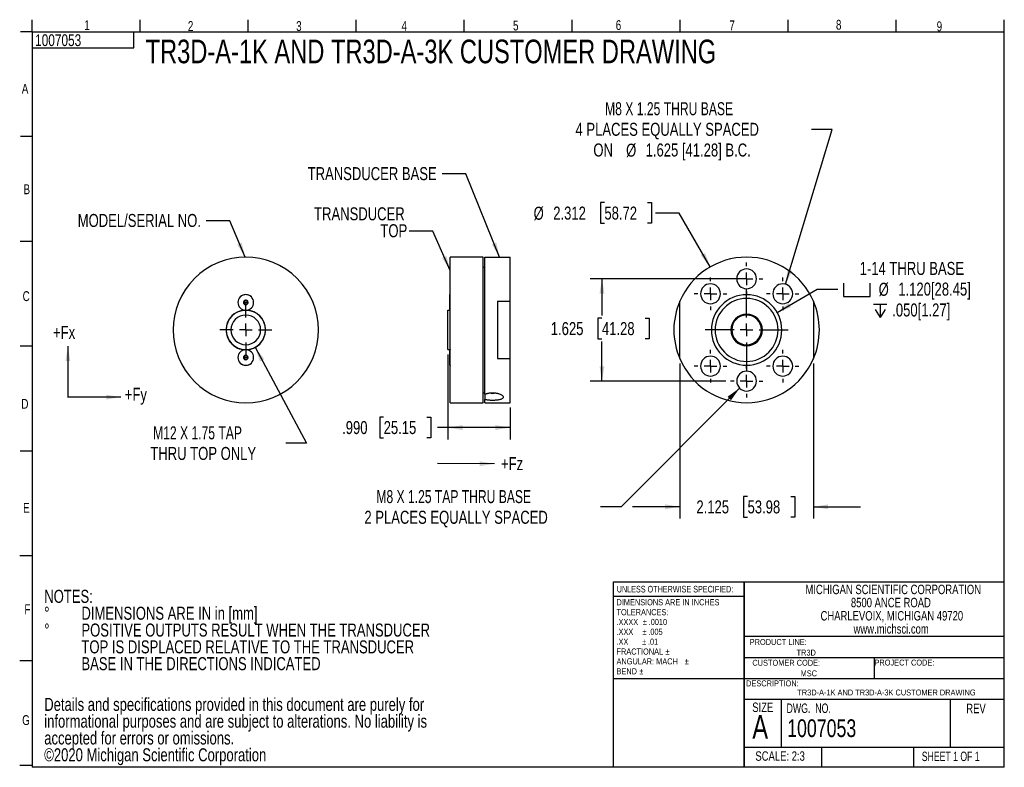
# Model space of a CAD drawing. Header units: inches. Extents: x 0.3 to 10.7, y 0.3 to 8.3.
import ezdxf

# ---------------------------------------------------------------- set-up
doc = ezdxf.new("R2010")
doc.units = ezdxf.units.IN
doc.header["$MEASUREMENT"] = 0
doc.linetypes.add('CENTERX2', pattern=[0.8, 0.5, -0.1, 0.1, -0.1])
doc.linetypes.add('PHANTOM', pattern=[0.5, 0.25, -0.05, 0.05, -0.05, 0.05, -0.05])
for name, color, linetype in [('BORDER', 1, 'Continuous'), ('CENTER', 151, 'CENTERX2'), ('DIMENSIONS', 150, 'Continuous'), ('TEXT', 7, 'Continuous')]:
    doc.layers.add(name, color=color, linetype=linetype)
doc.styles.add('SLDTEXTSTYLE0', font='TXT', dxfattribs={"width": 0.75})
doc.styles.add('SLDTEXTSTYLE1', font='TXT', dxfattribs={"width": 0.6875})
doc.styles.add('SLDTEXTSTYLE2', font='TXT', dxfattribs={"width": 0.694444})
doc.styles.add('SLDTEXTSTYLE3', font='TXT', dxfattribs={"width": 0.696429})
doc.styles.add('SLDTEXTSTYLE4', font='TXT', dxfattribs={"width": 0.697368})
doc.styles.add('SLDTEXTSTYLE5', font='TXT', dxfattribs={"width": 0.695652})
doc.dimstyles.new('SLDDIMSTYLE0', dxfattribs={"dimtxt": 0.18, "dimasz": 0.156, "dimexe": 0, "dimexo": 0.0625, "dimgap": 0, "dimtad": 0, "dimtih": 1, "dimtoh": 1, "dimdec": 0, "dimrnd": 1e-09, "dimzin": 0, "dimdsep": 46, "dimtxsty": 'Standard', "dimsah": 1, "dimcen": 0.09, "dimadec": 0, "dimazin": 0, "dimtfac": 0.156, "dimtdec": 0, "dimtofl": 0, "dimtmove": 0, "dimatfit": 3, "dimfxl": 0, "dimfrac": 2, "dimtolj": 1, "dimtzin": 0, "dimarcsym": 0})
doc.dimstyles.new('SLDDIMSTYLE1', dxfattribs={"dimtxt": 0.137795, "dimasz": 0.156, "dimexe": 0, "dimexo": 0.0625, "dimgap": 0.034449, "dimtad": 0, "dimtih": 1, "dimtoh": 1, "dimdec": 3, "dimlfac": 1.5, "dimrnd": 1e-09, "dimzin": 12, "dimdsep": 46, "dimtxsty": 'SLDTEXTSTYLE0', "dimsah": 1, "dimcen": 0, "dimadec": 0, "dimazin": 3, "dimtfac": 1, "dimtdec": 3, "dimtofl": 0, "dimtmove": 0, "dimatfit": 3, "dimfxl": 0, "dimfrac": 2, "dimtolj": 1, "dimtzin": 12, "dimarcsym": 0})
doc.dimstyles.new('SLDDIMSTYLE2', dxfattribs={"dimtxt": 0.137795, "dimasz": 0.156, "dimexe": 0, "dimexo": 0.0625, "dimgap": 0.034449, "dimtad": 0, "dimtih": 1, "dimtoh": 1, "dimdec": 3, "dimlfac": 1.5, "dimrnd": 1e-09, "dimzin": 4, "dimdsep": 46, "dimtxsty": 'SLDTEXTSTYLE0', "dimsah": 1, "dimcen": 0.09, "dimadec": 0, "dimazin": 1, "dimtfac": 1, "dimtdec": 3, "dimtofl": 0, "dimtmove": 0, "dimatfit": 3, "dimfxl": 0, "dimfrac": 2, "dimtolj": 1, "dimtzin": 12, "dimarcsym": 0})
doc.dimstyles.new('SLDDIMSTYLE3', dxfattribs={"dimtxt": 0.137795, "dimasz": 0.156, "dimexe": 0, "dimexo": 0.0625, "dimgap": 0.034449, "dimtad": 0, "dimtih": 1, "dimtoh": 1, "dimdec": 3, "dimlfac": 1.5, "dimrnd": 1e-09, "dimzin": 12, "dimdsep": 46, "dimtxsty": 'SLDTEXTSTYLE0', "dimsah": 1, "dimcen": 0.09, "dimadec": 0, "dimazin": 3, "dimtfac": 1, "dimtdec": 3, "dimtofl": 0, "dimtmove": 0, "dimatfit": 3, "dimfxl": 0, "dimfrac": 2, "dimtolj": 1, "dimtzin": 12, "dimarcsym": 0})
doc.dimstyles.new('SLDDIMSTYLE4', dxfattribs={"dimtxt": 0.137795, "dimasz": 0.156, "dimexe": 0, "dimexo": 0.0625, "dimgap": 0.034449, "dimtad": 0, "dimtih": 1, "dimtoh": 1, "dimdec": 3, "dimlfac": 1.5, "dimrnd": 1e-09, "dimzin": 12, "dimdsep": 46, "dimtxsty": 'SLDTEXTSTYLE0', "dimsah": 1, "dimcen": 0.09, "dimadec": 0, "dimazin": 3, "dimtfac": 1, "dimtdec": 3, "dimtmove": 0, "dimatfit": 0, "dimfxl": 0, "dimfrac": 2, "dimtolj": 1, "dimtzin": 12, "dimarcsym": 0})
doc.dimstyles.new('SLDDIMSTYLE5', dxfattribs={"dimtxt": 0.137795, "dimasz": 0.156, "dimexe": 0, "dimexo": 0.0625, "dimgap": 0.034449, "dimtad": 0, "dimtih": 1, "dimtoh": 1, "dimdec": 3, "dimlfac": 1.5, "dimrnd": 1e-09, "dimzin": 12, "dimdsep": 46, "dimtxsty": 'SLDTEXTSTYLE0', "dimsah": 1, "dimcen": 0, "dimadec": 0, "dimazin": 3, "dimtfac": 1, "dimtdec": 3, "dimtofl": 0, "dimtmove": 0, "dimatfit": 3, "dimfxl": 0, "dimfrac": 2, "dimtolj": 1, "dimtzin": 12, "dimarcsym": 0})
doc.dimstyles.new('SLDDIMSTYLE6', dxfattribs={"dimtxt": 0.137795, "dimasz": 0.156, "dimexe": 0, "dimexo": 0.0625, "dimgap": 0.034449, "dimtad": 0, "dimtih": 1, "dimtoh": 1, "dimdec": 3, "dimlfac": 1.5, "dimrnd": 1e-09, "dimzin": 12, "dimdsep": 46, "dimtxsty": 'SLDTEXTSTYLE0', "dimsah": 1, "dimcen": 0, "dimadec": 0, "dimazin": 3, "dimtfac": 1, "dimtdec": 3, "dimtofl": 0, "dimtmove": 0, "dimatfit": 3, "dimfxl": 0, "dimfrac": 2, "dimtolj": 1, "dimtzin": 12, "dimarcsym": 0})

# ---------------------------------------------------------------- blocks, each defined once
blk = doc.blocks.new('SW_NOTE_0_3')
at = {"layer": 'DIMENSIONS', "color": 0, "char_height": 0.1378, "attachment_point": 1, "style": 'SLDTEXTSTYLE0'}
for s, insert in [('Details and specifications provided in this document are purely for', (0, 0.177)), ('informational purposes and are subject to alterations. No liability is', (0, -0.001)), ('accepted for errors or omissions.', (0, -0.179)), ('©2020 Michigan Scientific Corporation', (0, -0.357))]:
    blk.add_mtext(s, dxfattribs=dict(at, insert=insert))
blk = doc.blocks.new('SW_NOTE_0_4')
at = {"layer": 'DIMENSIONS', "color": 0, "char_height": 0.1378, "attachment_point": 1, "style": 'SLDTEXTSTYLE0'}
for s, insert in [('NOTES:', (0, 0.178)), ('%%d', (0, -0.001)), ('DIMENSIONS ARE IN in [mm]', (0.394, -0.001)), ('%%d', (0, -0.179)), ('POSITIVE OUTPUTS RESULT WHEN THE TRANSDUCER', (0.394, -0.179)), ('TOP IS DISPLACED RELATIVE TO THE TRANSDUCER', (0.394, -0.357)), ('BASE IN THE DIRECTIONS INDICATED', (0.394, -0.535))]:
    blk.add_mtext(s, dxfattribs=dict(at, insert=insert))
blk = doc.blocks.new('SW_NOTE_0_5')
at = {"layer": 'TEXT', "color": 0, "char_height": 0.1, "attachment_point": 2, "style": 'SLDTEXTSTYLE0'}
for s, insert in [('MICHIGAN SCIENTIFIC CORPORATION', (1.197, 0.129)), ('8500 ANCE ROAD', (1.172, -0.01)), ('CHARLEVOIX, MICHIGAN 49720', (1.182, -0.15)), ('www.michsci.com', (1.175, -0.289))]:
    blk.add_mtext(s, dxfattribs=dict(at, insert=insert))
blk = doc.blocks.new('SW_NOTE_0_6')
at = {"layer": 'TEXT', "color": 0, "char_height": 0.065, "attachment_point": 1, "style": 'SLDTEXTSTYLE0'}
for s, insert in [('DIMENSIONS ARE IN INCHES', (0, 0.084)), ('TOLERANCES:', (0, -0.021)), ('.XXXX', (0, -0.125)), ('%%p', (0.279, -0.125)), ('.0010', (0.341, -0.125)), ('.XXX', (0, -0.229)), ('%%p', (0.275, -0.229)), ('.005', (0.337, -0.229)), ('.XX', (0, -0.334)), ('%%p', (0.271, -0.334)), ('.01', (0.333, -0.334)), ('FRACTIONAL', (0, -0.438)), ('%%p', (0.518, -0.438)), ('ANGULAR: MACH', (0, -0.542)), ('%%p', (0.723, -0.542)), ('BEND', (0, -0.647)), ('%%p', (0.242, -0.647))]:
    blk.add_mtext(s, dxfattribs=dict(at, insert=insert))
blk = doc.blocks.new('_D')
at = {"layer": 'DIMENSIONS'}
for p, q in [((2.753, 4.784), (3.298, 3.77)), ((3.298, 3.77), (3.079, 3.77))]:
    blk.add_line(p, q, dxfattribs=at)
blk.add_solid([(2.753, 4.784), (2.804, 4.634), (2.85, 4.659)], dxfattribs=at)
at = {"layer": 'DIMENSIONS', "char_height": 0.1378, "attachment_point": 1}
for s, insert, style in [('M12 X 1.75 TAP', (1.672, 3.947), 'SLDTEXTSTYLE3'), ('THRU TOP ONLY', (1.643, 3.729), 'SLDTEXTSTYLE0')]:
    blk.add_mtext(s, dxfattribs=dict(at, insert=insert, style=style))
blk = doc.blocks.new('SW_CENTERMARKSYMBOL_0')
at = {"layer": 'CENTER', "color": 0}
for p, q in [((0, 0.133), (0, 0.275)), ((-0.133, 0), (-0.275, 0)), ((0, 0), (-0.067, 0)), ((0, 0), (0, 0.067)), ((0, 0), (0, -0.067)), ((0, 0), (0.067, 0)), ((0.133, 0), (0.275, 0)), ((0, -0.133), (0, -0.275))]:
    blk.add_line(p, q, dxfattribs=at)
blk = doc.blocks.new('_D_1')
at = {"layer": 'DIMENSIONS'}
for p, q in [((4.796, 4.709), (4.796, 3.809)), ((5.456, 4.147), (5.456, 3.809)), ((4.115, 4.044), (4.073, 4.044)), ((4.073, 4.044), (4.073, 3.825)), ((4.573, 4.044), (4.615, 4.044)), ((4.615, 4.044), (4.615, 3.825)), ((4.796, 3.934), (4.685, 3.934)), ((5.456, 3.934), (4.796, 3.934)), ((4.073, 3.825), (4.115, 3.825)), ((4.615, 3.825), (4.573, 3.825))]:
    blk.add_line(p, q, dxfattribs=at)
for points in [[(4.796, 3.934), (4.952, 3.908), (4.952, 3.96)], [(5.456, 3.934), (5.3, 3.96), (5.3, 3.908)]]:
    blk.add_solid(points, dxfattribs=at)
at = {"layer": 'DIMENSIONS', "char_height": 0.1378, "attachment_point": 1, "style": 'SLDTEXTSTYLE0'}
for s, insert in [('.990', (3.675, 4.003)), ('25.15', (4.115, 4.003))]:
    blk.add_mtext(s, dxfattribs=dict(at, insert=insert))
blk = doc.blocks.new('SW_NOTE_0_7')
at = {"layer": 'DIMENSIONS', "color": 0, "char_height": 0.1378, "attachment_point": 3, "style": 'SLDTEXTSTYLE0'}
for s, insert in [('TRANSDUCER', (-0.047, 0.251)), ('TOP', (-0.02, 0.072))]:
    blk.add_mtext(s, dxfattribs=dict(at, insert=insert))
blk = doc.blocks.new('_D_2')
at = {"layer": 'DIMENSIONS'}
for p, q in [((7.911, 5.509), (6.303, 5.509)), ((6.428, 5.509), (6.428, 5.12)), ((6.428, 5.092), (6.386, 5.092)), ((6.386, 5.092), (6.386, 4.873)), ((6.886, 5.092), (6.928, 5.092)), ((6.928, 5.092), (6.928, 4.873)), ((6.386, 4.873), (6.428, 4.873)), ((6.428, 4.426), (6.428, 4.845)), ((6.928, 4.873), (6.886, 4.873)), ((7.739, 4.426), (6.303, 4.426))]:
    blk.add_line(p, q, dxfattribs=at)
for points in [[(6.428, 5.509), (6.402, 5.353), (6.454, 5.353)], [(6.428, 4.426), (6.454, 4.582), (6.402, 4.582)]]:
    blk.add_solid(points, dxfattribs=at)
at = {"layer": 'DIMENSIONS', "char_height": 0.1378, "attachment_point": 1, "style": 'SLDTEXTSTYLE0'}
for s, insert in [('1.625', (5.886, 5.051)), ('41.28', (6.428, 5.051))]:
    blk.add_mtext(s, dxfattribs=dict(at, insert=insert))
blk = doc.blocks.new('_D_3')
at = {"layer": 'DIMENSIONS'}
for p, q in [((7.253, 4.614), (7.253, 2.97)), ((8.669, 4.614), (8.669, 2.97)), ((7.971, 3.204), (7.929, 3.204)), ((7.929, 3.204), (7.929, 2.985)), ((8.429, 3.204), (8.471, 3.204)), ((8.471, 3.204), (8.471, 2.985)), ((7.253, 3.095), (6.753, 3.095)), ((8.669, 3.095), (9.169, 3.095)), ((7.929, 2.985), (7.971, 2.985)), ((8.471, 2.985), (8.429, 2.985))]:
    blk.add_line(p, q, dxfattribs=at)
for points in [[(7.253, 3.095), (7.097, 3.121), (7.097, 3.069)], [(8.669, 3.095), (8.825, 3.069), (8.825, 3.121)]]:
    blk.add_solid(points, dxfattribs=at)
at = {"layer": 'DIMENSIONS', "char_height": 0.1378, "attachment_point": 1, "style": 'SLDTEXTSTYLE0'}
for s, insert in [('2.125', (7.429, 3.163)), ('53.98', (7.971, 3.163))]:
    blk.add_mtext(s, dxfattribs=dict(at, insert=insert))
blk = doc.blocks.new('_D_4')
at = {"layer": 'DIMENSIONS'}
for p, q in [((6.454, 6.316), (6.412, 6.316)), ((6.412, 6.316), (6.412, 6.097)), ((6.912, 6.316), (6.954, 6.316)), ((6.954, 6.316), (6.954, 6.097)), ((7.246, 6.206), (6.996, 6.206)), ((7.576, 5.635), (7.246, 6.206)), ((6.412, 6.097), (6.454, 6.097)), ((6.954, 6.097), (6.912, 6.097))]:
    blk.add_line(p, q, dxfattribs=at)
blk.add_solid([(7.576, 5.635), (7.52, 5.783), (7.475, 5.757)], dxfattribs=at)
at = {"layer": 'DIMENSIONS', "char_height": 0.1378, "attachment_point": 1, "style": 'SLDTEXTSTYLE0'}
for s, insert in [('%%c', (5.704, 6.272)), ('2.312', (5.912, 6.274)), ('58.72', (6.454, 6.274))]:
    blk.add_mtext(s, dxfattribs=dict(at, insert=insert))
blk = doc.blocks.new('_D_5')
at = {"layer": 'DIMENSIONS'}
for p, q in [((8.374, 5.451), (8.866, 7.091)), ((8.866, 7.091), (8.647, 7.091))]:
    blk.add_line(p, q, dxfattribs=at)
blk.add_solid([(8.374, 5.451), (8.444, 5.593), (8.394, 5.608)], dxfattribs=at)
at = {"layer": 'DIMENSIONS', "char_height": 0.1378, "attachment_point": 1}
for s, insert, style in [('M8 X 1.25 THRU BASE', (6.461, 7.379), 'SLDTEXTSTYLE4'), ('4 PLACES EQUALLY SPACED', (6.148, 7.161), 'SLDTEXTSTYLE0'), ('ON', (6.337, 6.942), 'SLDTEXTSTYLE0'), ('%%c', (6.684, 6.94), 'SLDTEXTSTYLE0'), ('1.625 [41.28] B.C.', (6.891, 6.942), 'SLDTEXTSTYLE0')]:
    blk.add_mtext(s, dxfattribs=dict(at, insert=insert, style=style))
blk = doc.blocks.new('SW_SYMBOL_HOLE_SPOT')
at = {"layer": 'DIMENSIONS', "color": 0}
for p, q in [((0, 34.4), (0, 3)), ((63, 3), (63, 34.4)), ((0, 3), (63, 3))]:
    blk.add_line(p, q, dxfattribs=at)
blk = doc.blocks.new('SW_SYMBOL_HOLE_DEPTH')
at = {"layer": 'DIMENSIONS', "color": 0}
for p, q in [((0, 34.4), (31.5, 34.4)), ((15.7, 34.4), (15.7, 3)), ((3.9, 21.9), (15.7, 3)), ((27.6, 21.9), (15.7, 3))]:
    blk.add_line(p, q, dxfattribs=at)
blk = doc.blocks.new('_D_6')
at = {"layer": 'DIMENSIONS'}
for p, q in [((8.284, 5.154), (8.707, 5.398)), ((8.707, 5.398), (8.926, 5.398))]:
    blk.add_line(p, q, dxfattribs=at)
blk.add_solid([(8.284, 5.154), (8.432, 5.21), (8.406, 5.255)], dxfattribs=at)
at = {"layer": 'DIMENSIONS', "xscale": 0.004470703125, "yscale": 0.004470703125, "zscale": 0.004470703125}
for name, p in [('SW_SYMBOL_HOLE_SPOT', (8.988, 5.308)), ('SW_SYMBOL_HOLE_DEPTH', (9.307, 5.087))]:
    blk.add_blockref(name, p, dxfattribs=at)
at = {"layer": 'DIMENSIONS', "char_height": 0.1378, "attachment_point": 1, "style": 'SLDTEXTSTYLE0'}
for s, insert in [('1-14 THRU BASE', (9.159, 5.688)), ('%%c', (9.36, 5.467)), ('1.120[28.45]', (9.568, 5.469)), ('.050[1.27]', (9.504, 5.248))]:
    blk.add_mtext(s, dxfattribs=dict(at, insert=insert))
blk = doc.blocks.new('_D_7')
at = {"layer": 'DIMENSIONS'}
for p, q in [((7.887, 4.352), (6.63, 3.095)), ((6.63, 3.095), (6.411, 3.095))]:
    blk.add_line(p, q, dxfattribs=at)
blk.add_solid([(7.887, 4.352), (7.758, 4.26), (7.795, 4.223)], dxfattribs=at)
at = {"layer": 'DIMENSIONS', "char_height": 0.1378, "attachment_point": 1}
for s, insert, style in [('M8 X 1.25 TAP THRU BASE', (4.038, 3.272), 'SLDTEXTSTYLE5'), ('2 PLACES EQUALLY SPACED', (3.911, 3.053), 'SLDTEXTSTYLE0')]:
    blk.add_mtext(s, dxfattribs=dict(at, insert=insert, style=style))
blk = doc.blocks.new('SW_CENTERMARKSYMBOL_1')
at = {"layer": 'CENTER', "color": 0}
for p, q in [((0, 0.133), (0, 0.172)), ((-0.133, 0), (-0.172, 0)), ((0, 0), (-0.067, 0)), ((0, 0), (0, 0.067)), ((0, 0), (0, -0.067)), ((0, 0), (0.067, 0)), ((0.133, 0), (0.172, 0)), ((0, -0.133), (0, -0.172))]:
    blk.add_line(p, q, dxfattribs=at)
blk = doc.blocks.new('SW_CENTERMARKSYMBOL_2')
at = {"layer": 'CENTER', "color": 0}
for p, q in [((0, 0.133), (0, 0.172)), ((-0.133, 0), (-0.172, 0)), ((0, 0), (-0.067, 0)), ((0, 0), (0, 0.067)), ((0, 0), (0, -0.067)), ((0, 0), (0.067, 0)), ((0.133, 0), (0.172, 0)), ((0, -0.133), (0, -0.172))]:
    blk.add_line(p, q, dxfattribs=at)
blk = doc.blocks.new('SW_CENTERMARKSYMBOL_3')
at = {"layer": 'CENTER', "color": 0}
for p, q in [((0, 0.133), (0, 0.172)), ((-0.133, 0), (-0.172, 0)), ((0, 0), (-0.067, 0)), ((0, 0), (0, 0.067)), ((0, 0), (0, -0.067)), ((0, 0), (0.067, 0)), ((0.133, 0), (0.172, 0)), ((0, -0.133), (0, -0.172))]:
    blk.add_line(p, q, dxfattribs=at)
blk = doc.blocks.new('SW_CENTERMARKSYMBOL_4')
at = {"layer": 'CENTER', "color": 0}
for p, q in [((0, 0.133), (0, 0.172)), ((-0.133, 0), (-0.172, 0)), ((0, 0), (-0.067, 0)), ((0, 0), (0, 0.067)), ((0, 0), (0, -0.067)), ((0, 0), (0.067, 0)), ((0.133, 0), (0.172, 0)), ((0, -0.133), (0, -0.172))]:
    blk.add_line(p, q, dxfattribs=at)
blk = doc.blocks.new('SW_CENTERMARKSYMBOL_5')
at = {"layer": 'CENTER', "color": 0}
for p, q in [((0, 0.133), (0, 0.172)), ((-0.133, 0), (-0.172, 0)), ((0, 0), (-0.067, 0)), ((0, 0), (0, 0.067)), ((0, 0), (0, -0.067)), ((0, 0), (0.067, 0)), ((0.133, 0), (0.172, 0)), ((0, -0.133), (0, -0.172))]:
    blk.add_line(p, q, dxfattribs=at)
blk = doc.blocks.new('SW_CENTERMARKSYMBOL_6')
at = {"layer": 'CENTER', "color": 0}
for p, q in [((0, 0.133), (0, 0.172)), ((-0.133, 0), (-0.172, 0)), ((0, 0), (-0.067, 0)), ((0, 0), (0, 0.067)), ((0, 0), (0, -0.067)), ((0, 0), (0.067, 0)), ((0.133, 0), (0.172, 0)), ((0, -0.133), (0, -0.172))]:
    blk.add_line(p, q, dxfattribs=at)
blk = doc.blocks.new('SW_CENTERMARKSYMBOL_7')
at = {"layer": 'CENTER', "color": 0}
for p, q in [((0, 0.133), (0, 0.44)), ((-0.133, 0), (-0.44, 0)), ((0, 0), (-0.067, 0)), ((0, 0), (0, 0.067)), ((0, 0), (0, -0.067)), ((0, 0), (0.067, 0)), ((0.133, 0), (0.44, 0)), ((0, -0.133), (0, -0.44))]:
    blk.add_line(p, q, dxfattribs=at)

msp = doc.modelspace()

# ---------------------------------------------------------------- linework, layer by layer
at = {"color": 1, "linetype": 'Continuous', "lineweight": 25}
for p, q in [((5.17008, 5.73824), (4.82008, 5.73824)), ((4.82008, 5.51251), (4.82008, 5.73824)), ((5.17008, 5.51251), (5.17008, 5.73824)), ((5.18608, 4.28598), (5.18608, 5.73824)), ((5.18608, 5.73824), (5.45608, 5.73824)), ((5.45608, 5.2712), (5.45608, 5.73824)), ((5.17008, 5.63424), (5.18608, 5.63424)), ((4.82008, 4.1969), (4.82008, 5.51251)), ((5.17008, 4.1969), (5.17008, 5.51251)), ((4.81787, 5.25924), (4.81787, 5.34131)), ((4.81787, 5.17716), (4.81787, 5.25924)), ((5.32274, 5.2712), (5.45608, 5.2712)), ((5.32274, 5.2712), (5.32274, 4.66394)), ((5.45608, 4.66394), (5.45608, 5.2712)), ((7.25255, 4.66394), (7.25255, 5.2712)), ((8.66922, 5.2712), (8.66922, 4.66394)), ((4.79608, 5.1759), (4.81876, 5.1759)), ((4.79608, 4.75924), (4.79608, 5.1759)), ((4.81964, 5.1759), (4.82008, 5.1759)), ((4.79608, 4.75924), (4.81876, 4.75924)), ((4.81787, 4.6759), (4.81787, 4.75798)), ((4.81964, 4.75924), (4.82008, 4.75924)), ((4.81787, 4.59383), (4.81787, 4.6759)), ((5.32274, 4.66394), (5.45608, 4.66394)), ((5.45608, 4.1969), (5.45608, 4.66394)), ((5.17008, 4.3009), (5.18608, 4.3009)), ((4.82008, 4.1969), (5.17008, 4.1969)), ((5.18608, 4.1969), (5.18608, 4.23128)), ((5.18608, 4.1969), (5.45608, 4.1969))]:
    msp.add_line(p, q, dxfattribs=at)
at = {"color": 8, "linetype": 'PHANTOM', "lineweight": 18}
for p, q in [((2.5721, 5.25924), (2.57078, 5.25924)), ((2.63334, 5.25924), (2.63012, 5.25924)), ((2.64931, 5.25924), (2.63334, 5.25924)), ((2.65903, 5.25924), (2.67501, 5.25924)), ((2.73625, 5.25924), (2.73757, 5.25924)), ((2.5721, 4.6759), (2.57078, 4.6759)), ((2.63334, 4.6759), (2.63012, 4.6759)), ((2.64931, 4.6759), (2.63334, 4.6759)), ((2.65903, 4.6759), (2.67501, 4.6759)), ((2.73625, 4.6759), (2.73757, 4.6759))]:
    msp.add_line(p, q, dxfattribs=at)
at = {"color": 1, "linetype": 'Continuous', "lineweight": 25}
for centre, radius, start, end in [((2.65417, 4.96757), 0.77067, 45, 225), ((7.96089, 4.96757), 0.77067, 90, 156.797427), ((7.96089, 4.96757), 0.77067, 23.202573, 90), ((7.96089, 5.50924), 0.10499, 90, 270), ((7.96089, 5.50924), 0.10499, 270, 90), ((2.65417, 4.96757), 0.77067, 225, 45), ((7.57789, 5.35057), 0.10499, 90, 270), ((7.57789, 5.35057), 0.10499, 270, 90), ((8.34389, 5.35057), 0.10499, 90, 270), ((8.34389, 5.35057), 0.10499, 270, 90), ((2.65417, 5.25924), 0.08341, 0, 180), ((4.8192, 5.34131), 0.00133, 49, 180), ((7.96089, 4.96757), 0.37333, 90, 270), ((7.96089, 4.96757), 0.37333, 270, 90), ((2.65417, 5.25924), 0.08341, 180, 268.023648), ((2.65417, 5.25924), 0.02406, 150, 180), ((2.65417, 5.25924), 0.02406, 180, 210), ((2.65417, 5.25924), 0.02406, 90, 150), ((2.65417, 5.25924), 0.02083, 120, 180), ((2.65417, 5.25924), 0.02083, 180, 240), ((2.65417, 5.25924), 0.02406, 210, 270), ((2.65417, 5.25924), 0.02083, 60, 120), ((2.65417, 5.25924), 0.02083, 240, 300), ((2.65417, 5.25924), 0.00486, 0, 180), ((2.65417, 5.25924), 0.00486, 180, 0), ((2.65417, 5.25924), 0.02406, 30, 90), ((2.65417, 5.25924), 0.02406, 270, 330), ((2.65417, 5.25924), 0.08341, 272.02942, 0), ((2.65417, 5.25924), 0.02083, 0, 60), ((2.65417, 5.25924), 0.02083, 300, 0), ((2.65417, 5.25924), 0.02406, 330, 30), ((7.96089, 4.96757), 0.77067, 156.797427, 203.202573), ((7.96089, 4.96757), 0.33333, 90, 270), ((7.96089, 4.96757), 0.33333, 270, 90), ((7.96089, 4.96757), 0.77067, 336.797427, 23.202573), ((2.65417, 4.96757), 0.21, 93.533896, 225), ((2.65417, 4.96757), 0.20833, 90, 270), ((2.65417, 4.96757), 0.15748, 90, 270), ((2.65417, 4.96757), 0.20833, 270, 90), ((2.65417, 4.96757), 0.15748, 270, 90), ((2.65417, 4.96757), 0.21, 45, 86.466104), ((2.65417, 4.96757), 0.21, 273.533896, 45), ((4.8192, 5.17716), 0.00133, 180, 250.861906), ((4.8192, 5.17716), 0.00133, 306.26175, 311), ((7.96089, 4.96757), 0.16667, 90, 270), ((7.96089, 4.96757), 0.15748, 90, 270), ((7.96089, 4.96757), 0.16667, 270, 90), ((7.96089, 4.96757), 0.15748, 270, 90), ((2.65417, 4.96757), 0.21, 225, 266.466104), ((2.65417, 4.6759), 0.08341, 92.051122, 180), ((2.65417, 4.6759), 0.02406, 90, 150), ((2.65417, 4.6759), 0.02083, 60, 120), ((2.65417, 4.6759), 0.02406, 30, 90), ((2.65417, 4.6759), 0.08341, 0, 87.956601), ((4.8192, 4.75798), 0.00133, 149.218432, 180), ((4.8192, 4.75798), 0.00133, 109.213348, 149.218432), ((4.8192, 4.75798), 0.00133, 49, 70.861605), ((2.65417, 4.6759), 0.08341, 180, 270), ((2.65417, 4.6759), 0.02406, 150, 180), ((2.65417, 4.6759), 0.02406, 180, 210), ((2.65417, 4.6759), 0.02083, 120, 180), ((2.65417, 4.6759), 0.02083, 180, 240), ((2.65417, 4.6759), 0.02406, 210, 270), ((2.65417, 4.6759), 0.02083, 240, 300), ((2.65417, 4.6759), 0.00486, 0, 180), ((2.65417, 4.6759), 0.00486, 180, 0), ((2.65417, 4.6759), 0.08341, 270, 0), ((2.65417, 4.6759), 0.02406, 270, 330), ((2.65417, 4.6759), 0.02083, 0, 60), ((2.65417, 4.6759), 0.02083, 300, 0), ((2.65417, 4.6759), 0.02406, 330, 30), ((4.8192, 4.59383), 0.00133, 180, 311), ((7.96089, 4.96757), 0.77067, 203.202573, 270), ((7.57789, 4.58457), 0.10499, 90, 270), ((7.57789, 4.58457), 0.10499, 270, 90), ((7.96089, 4.96757), 0.77067, 270, 336.797427), ((8.34389, 4.58457), 0.10499, 90, 270), ((8.34389, 4.58457), 0.10499, 270, 90), ((7.96089, 4.4259), 0.10499, 90, 270), ((7.96089, 4.4259), 0.10499, 270, 90), ((5.26836, 4.41906), 0.12277, 255.364678, 270.491241), ((5.27099, 4.41474), 0.11846, 269.234316, 284.986812)]:
    msp.add_arc(centre, radius, start, end, dxfattribs=at)
at = {"color": 8, "linetype": 'PHANTOM', "lineweight": 18}
for centre, start, end in [((2.65417, 5.25924), 0, 180), ((2.65417, 5.25924), 180, 0), ((2.65417, 4.6759), 0, 180), ((2.65417, 4.6759), 180, 0)]:
    msp.add_arc(centre, 0.08207, start, end, dxfattribs=at)
at = {"color": 1, "linetype": 'Continuous', "lineweight": 25}
for points, knots in [([(2.65417, 5.28329), (2.65327, 5.28277), (2.65154, 5.28177), (2.64888, 5.28024), (2.64631, 5.27875), (2.64293, 5.2768), (2.63845, 5.27421), (2.63512, 5.27229), (2.63334, 5.27126)], [0, 0, 0, 0, 0.137048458, 0.264797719, 0.384725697, 0.498615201, 0.731868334, 1, 1, 1, 1]), ([(2.63334, 5.27126), (2.63334, 5.27022), (2.63334, 5.2682), (2.63334, 5.26512), (2.63334, 5.26214), (2.63334, 5.26019), (2.63334, 5.25924)], [0, 0, 0, 0, 0.276210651, 0.5328272, 0.772864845, 1, 1, 1, 1]), ([(2.63334, 5.25924), (2.63334, 5.25848), (2.63334, 5.25693), (2.63334, 5.25458), (2.63334, 5.25217), (2.63334, 5.24968), (2.63334, 5.24805), (2.63334, 5.24721)], [0, 0, 0, 0, 0.180821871, 0.369383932, 0.567671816, 0.777395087, 1, 1, 1, 1]), ([(2.63334, 5.24721), (2.63424, 5.24669), (2.63598, 5.24569), (2.63863, 5.24415), (2.6412, 5.24267), (2.64458, 5.24072), (2.64907, 5.23813), (2.65239, 5.23621), (2.65417, 5.23518)], [0, 0, 0, 0, 0.13704846, 0.26479772, 0.3847257, 0.4986152, 0.73186833, 1, 1, 1, 1]), ([(2.67501, 5.27126), (2.67411, 5.27178), (2.67237, 5.27279), (2.66972, 5.27432), (2.66715, 5.2758), (2.66377, 5.27775), (2.65928, 5.28034), (2.65595, 5.28226), (2.65417, 5.28329)], [0, 0, 0, 0, 0.13704846, 0.26479772, 0.3847257, 0.4986152, 0.73186833, 1, 1, 1, 1]), ([(2.65417, 5.23518), (2.65507, 5.2357), (2.65681, 5.2367), (2.65946, 5.23823), (2.66203, 5.23972), (2.66541, 5.24167), (2.6699, 5.24426), (2.67323, 5.24618), (2.67501, 5.24721)], [0, 0, 0, 0, 0.13704846, 0.26479772, 0.3847257, 0.4986152, 0.73186833, 1, 1, 1, 1]), ([(2.67501, 5.24721), (2.67501, 5.24825), (2.67501, 5.25026), (2.67501, 5.25334), (2.67501, 5.25631), (2.67501, 5.26022), (2.67501, 5.26539), (2.67501, 5.26922), (2.67501, 5.27126)], [0, 0, 0, 0, 0.13752199, 0.26569997, 0.38603028, 0.50031796, 0.73277021, 1, 1, 1, 1]), ([(4.81876, 5.1759), (4.81876, 5.1759), (4.81877, 5.1759), (4.81882, 5.1759), (4.81888, 5.17589), (4.81898, 5.17589), (4.81903, 5.17588), (4.81926, 5.17588), (4.81942, 5.17589), (4.8195, 5.17589), (4.81959, 5.1759), (4.81963, 5.1759), (4.81964, 5.1759), (4.81964, 5.1759)], [0, 0, 0, 0, 0.130373, 0.25144279, 0.35853679, 0.43445342, 0.48039702, 0.50308407, 0.54222045, 0.62355183, 0.75139478, 0.87119144, 1, 1, 1, 1]), ([(2.65417, 4.69996), (2.65327, 4.69944), (2.65154, 4.69844), (2.64888, 4.6969), (2.64631, 4.69542), (2.64293, 4.69347), (2.63845, 4.69088), (2.63512, 4.68896), (2.63334, 4.68793)], [0, 0, 0, 0, 0.13704846, 0.26479772, 0.3847257, 0.4986152, 0.73186833, 1, 1, 1, 1]), ([(2.67501, 4.68793), (2.67411, 4.68845), (2.67237, 4.68945), (2.66972, 4.69098), (2.66715, 4.69247), (2.66377, 4.69442), (2.65928, 4.69701), (2.65595, 4.69893), (2.65417, 4.69996)], [0, 0, 0, 0, 0.13704846, 0.26479772, 0.3847257, 0.4986152, 0.73186833, 1, 1, 1, 1]), ([(4.81964, 4.75924), (4.81964, 4.75924), (4.81963, 4.75924), (4.81959, 4.75924), (4.81953, 4.75925), (4.81943, 4.75925), (4.81937, 4.75925), (4.81915, 4.75926), (4.81897, 4.75925), (4.8189, 4.75925), (4.81882, 4.75924), (4.81877, 4.75924), (4.81877, 4.75924), (4.81876, 4.75924)], [0, 0, 0, 0, 0.13375903, 0.25107798, 0.3571493, 0.43282396, 0.47920937, 0.50221011, 0.54046751, 0.62184912, 0.75103179, 0.8706495, 1, 1, 1, 1]), ([(2.63334, 4.68793), (2.63334, 4.68688), (2.63334, 4.68486), (2.63334, 4.68178), (2.63334, 4.67881), (2.63334, 4.67685), (2.63334, 4.6759)], [0, 0, 0, 0, 0.27621065, 0.5328272, 0.77286485, 1, 1, 1, 1]), ([(2.63334, 4.6759), (2.63334, 4.67514), (2.63334, 4.6736), (2.63334, 4.67125), (2.63334, 4.66884), (2.63334, 4.66635), (2.63334, 4.66472), (2.63334, 4.66387)], [0, 0, 0, 0, 0.180821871, 0.369383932, 0.567671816, 0.777395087, 1, 1, 1, 1]), ([(2.63334, 4.66387), (2.63424, 4.66335), (2.63598, 4.66235), (2.63863, 4.66082), (2.6412, 4.65934), (2.64458, 4.65738), (2.64907, 4.65479), (2.65239, 4.65287), (2.65417, 4.65185)], [0, 0, 0, 0, 0.13704846, 0.26479772, 0.3847257, 0.4986152, 0.73186833, 1, 1, 1, 1]), ([(2.65417, 4.65185), (2.65507, 4.65236), (2.65681, 4.65337), (2.65946, 4.6549), (2.66203, 4.65638), (2.66541, 4.65834), (2.6699, 4.66092), (2.67323, 4.66285), (2.67501, 4.66387)], [0, 0, 0, 0, 0.137048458, 0.264797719, 0.384725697, 0.498615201, 0.731868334, 1, 1, 1, 1]), ([(2.67501, 4.66387), (2.67501, 4.66492), (2.67501, 4.66693), (2.67501, 4.67), (2.67501, 4.67298), (2.67501, 4.67689), (2.67501, 4.68205), (2.67501, 4.68588), (2.67501, 4.68793)], [0, 0, 0, 0, 0.13752199, 0.26569997, 0.38603028, 0.50031796, 0.73277021, 1, 1, 1, 1]), ([(5.18608, 4.28598), (5.18608, 4.28482), (5.18608, 4.28223), (5.18607, 4.27691), (5.18608, 4.2705), (5.18607, 4.26135), (5.18608, 4.24837), (5.18608, 4.2372), (5.18608, 4.23128)], [0, 0, 0, 0, 0.10700915, 0.23699733, 0.36062693, 0.49073697, 0.73024658, 1, 1, 1, 1]), ([(5.18608, 4.28598), (5.18716, 4.2865), (5.18933, 4.28753), (5.19275, 4.28901), (5.1963, 4.29043), (5.19998, 4.2918), (5.20567, 4.29375), (5.21363, 4.29612), (5.22411, 4.29859), (5.23503, 4.30055), (5.24503, 4.30182), (5.25394, 4.30256), (5.26166, 4.30296), (5.26682, 4.30301), (5.26941, 4.30303)], [0, 0, 0, 0, 0.04994149, 0.09986236, 0.14985015, 0.19999206, 0.25037449, 0.37517842, 0.50047137, 0.62490916, 0.74962889, 0.83310368, 0.91643986, 1, 1, 1, 1]), ([(5.26941, 4.30303), (5.2712, 4.30302), (5.27477, 4.303), (5.28012, 4.30281), (5.28545, 4.3025), (5.29253, 4.30193), (5.30128, 4.30091), (5.31151, 4.29921), (5.32137, 4.29707), (5.33391, 4.29367), (5.34828, 4.28845), (5.3627, 4.28097), (5.37364, 4.27268), (5.38049, 4.26404), (5.38285, 4.25552), (5.38055, 4.24756), (5.37372, 4.24049), (5.3628, 4.23451), (5.34838, 4.22971), (5.33398, 4.22667), (5.32143, 4.22479), (5.31155, 4.22365), (5.30131, 4.22277), (5.29081, 4.22216), (5.28015, 4.22177), (5.27299, 4.22172), (5.26941, 4.2217)], [0, 0, 0, 0, 0.01561039, 0.03118503, 0.04675626, 0.06235644, 0.09371123, 0.12501567, 0.1562568, 0.18740173, 0.24989067, 0.31233413, 0.3746575, 0.43725536, 0.49952293, 0.56215969, 0.62472481, 0.68715635, 0.74985005, 0.81230452, 0.84356166, 0.87492343, 0.90622543, 0.93758917, 0.96878395, 1, 1, 1, 1]), ([(5.26941, 4.2217), (5.26747, 4.22171), (5.26358, 4.22172), (5.25778, 4.22183), (5.25201, 4.22201), (5.24438, 4.22235), (5.235, 4.22295), (5.22408, 4.22398), (5.21359, 4.22531), (5.20474, 4.22678), (5.19746, 4.22827), (5.19153, 4.22968), (5.18789, 4.23075), (5.18608, 4.23128)], [0, 0, 0, 0, 0.06277802, 0.1253856, 0.18797608, 0.25070291, 0.37539065, 0.49983822, 0.62530729, 0.7503136, 0.83390796, 0.91700332, 1, 1, 1, 1])]:
    msp.add_open_spline(points, degree=3, knots=knots, dxfattribs=at)
at = {"layer": 'BORDER'}
for p, q in [((0.3914, 8.12483), (0.3914, 8.24983)), ((1.53585, 8.12483), (1.53585, 8.24983)), ((2.68029, 8.12483), (2.68029, 8.24983)), ((3.82473, 8.12483), (3.82473, 8.24983)), ((4.96918, 8.12483), (4.96918, 8.24983)), ((6.11362, 8.12483), (6.11362, 8.24983)), ((7.25807, 8.12483), (7.25807, 8.24983)), ((8.40251, 8.12483), (8.40251, 8.24983)), ((9.54696, 8.12483), (9.54696, 8.24983)), ((10.6914, 8.12483), (10.6914, 8.24983)), ((0.3914, 8.12483), (0.2664, 8.12483)), ((0.3914, 8.12483), (10.6914, 8.12483)), ((0.3914, 8.12483), (0.3914, 0.3369)), ((1.46699, 7.95621), (1.46699, 8.12483)), ((10.6914, 0.3369), (10.6914, 8.12483)), ((0.3914, 7.95621), (1.46699, 7.95621)), ((0.39027, 7.01483), (0.26527, 7.01483)), ((0.38914, 5.90483), (0.26414, 5.90483)), ((0.38801, 4.79483), (0.26301, 4.79483)), ((0.38687, 3.68483), (0.26187, 3.68483)), ((0.38574, 2.57483), (0.26074, 2.57483)), ((6.55176, 0.3369), (6.55176, 2.30125)), ((6.55176, 2.30125), (10.6914, 2.30125)), ((7.93268, 2.30125), (7.93268, 0.3369)), ((7.93321, 2.30125), (7.93321, 0.3369)), ((7.93321, 2.14691), (6.55176, 2.14691)), ((7.93268, 1.72487), (10.6914, 1.72487)), ((0.38461, 1.46483), (0.25961, 1.46483)), ((7.93268, 1.50014), (10.6914, 1.50014)), ((9.31204, 1.50014), (9.31204, 1.27584)), ((6.55176, 0.3369), (6.55176, 1.36375)), ((6.55176, 1.27719), (7.93321, 1.27719)), ((7.93268, 1.27584), (10.6914, 1.27584)), ((7.93268, 1.05676), (10.6914, 1.05676)), ((8.32823, 1.05676), (8.32823, 0.54978)), ((10.11947, 1.05676), (10.11947, 0.54978)), ((7.93268, 0.54978), (10.6914, 0.54978)), ((8.75582, 0.54978), (8.75582, 0.3369)), ((9.72773, 0.54978), (9.72773, 0.3369)), ((0.38348, 0.35483), (0.25848, 0.35483)), ((10.6914, 0.3369), (0.3914, 0.3369))]:
    msp.add_line(p, q, dxfattribs=at)

# ---------------------------------------------------------------- block references
at = {"layer": 'CENTER'}
for name, p in [('SW_CENTERMARKSYMBOL_1', (7.96089, 5.50924)), ('SW_CENTERMARKSYMBOL_3', (7.57789, 5.35057)), ('SW_CENTERMARKSYMBOL_2', (8.34389, 5.35057)), ('SW_CENTERMARKSYMBOL_7', (7.96089, 4.96757)), ('SW_CENTERMARKSYMBOL_0', (2.65417, 4.96757)), ('SW_CENTERMARKSYMBOL_4', (7.57789, 4.58457)), ('SW_CENTERMARKSYMBOL_6', (8.34389, 4.58457)), ('SW_CENTERMARKSYMBOL_5', (7.96089, 4.4259))]:
    msp.add_blockref(name, p, dxfattribs=at)
at = {"layer": 'DIMENSIONS'}
for name, p in [('SW_NOTE_0_7', (4.38493, 6.0153)), ('SW_NOTE_0_4', (0.51869, 2.03798)), ('SW_NOTE_0_3', (0.51869, 0.89507))]:
    msp.add_blockref(name, p, dxfattribs=at)
at = {"layer": 'TEXT'}
for name, p in [('SW_NOTE_0_5', (8.3177, 2.14127)), ('SW_NOTE_0_6', (6.58231, 2.03312))]:
    msp.add_blockref(name, p, dxfattribs=at)

# ---------------------------------------------------------------- texts
at = {"layer": 'DIMENSIONS', "style": 'SLDTEXTSTYLE0'}
for s, insert, char_height, attachment_point in [('TR3D-A-1K AND TR3D-A-3K CUSTOMER DRAWING', (1.59258, 8.04175), 0.25, 1), ('TRANSDUCER BASE', (4.67688, 6.69182), 0.1377953, 3), ('MODEL/SERIAL NO.', (2.17907, 6.19586), 0.1377953, 3), ('+Fx', (0.6122, 5.01105), 0.137795, 1), ('+Fy', (1.37237, 4.35495), 0.137795, 1), ('+Fz', (5.35894, 3.62106), 0.137795, 1)]:
    msp.add_mtext(s, dxfattribs=dict(at, insert=insert, char_height=char_height, attachment_point=attachment_point))
at = {"layer": 'TEXT'}
for s, insert, char_height, attachment_point, style in [('1', (0.94252, 8.24653), 0.10417, 1, 'SLDTEXTSTYLE0'), ('5', (5.48562, 8.24339), 0.10417, 1, 'SLDTEXTSTYLE0'), ('6', (6.57403, 8.24754), 0.10417, 1, 'SLDTEXTSTYLE0'), ('7', (7.77821, 8.24496), 0.10417, 1, 'SLDTEXTSTYLE0'), ('8', (8.90752, 8.25114), 0.10417, 1, 'SLDTEXTSTYLE0'), ('2', (2.04051, 8.23752), 0.10417, 1, 'SLDTEXTSTYLE0'), ('3', (3.18758, 8.23752), 0.10417, 1, 'SLDTEXTSTYLE0'), ('4', (4.3044, 8.23825), 0.10417, 1, 'SLDTEXTSTYLE0'), ('9', (9.97463, 8.23439), 0.10417, 1, 'SLDTEXTSTYLE0'), ('A', (0.28074, 7.57365), 0.10417, 1, 'SLDTEXTSTYLE0'), ('B', (0.29896, 6.50928), 0.10417, 1, 'SLDTEXTSTYLE0'), ('C', (0.28951, 5.37755), 0.10417, 1, 'SLDTEXTSTYLE0'), ('D', (0.27563, 4.23724), 0.10417, 1, 'SLDTEXTSTYLE0'), ('E', (0.29429, 3.13637), 0.10417, 1, 'SLDTEXTSTYLE0'), ('UNLESS OTHERWISE SPECIFIED:', (6.58505, 2.25812), 0.07, 1, 'SLDTEXTSTYLE0'), ('F', (0.30829, 2.0622), 0.10417, 1, 'SLDTEXTSTYLE0'), ('PRODUCT LINE:', (7.99351, 1.69488), 0.0625, 1, 'SLDTEXTSTYLE0'), ('TR3D', (8.59266, 1.58236), 0.0625, 2, 'SLDTEXTSTYLE0'), ('CUSTOMER CODE:', (8.02166, 1.47478), 0.0625, 1, 'SLDTEXTSTYLE0'), ('PROJECT CODE:', (9.31543, 1.47721), 0.0625, 1, 'SLDTEXTSTYLE0'), ('MSC', (8.61967, 1.36227), 0.0625, 2, 'SLDTEXTSTYLE0'), ('DESCRIPTION:', (7.95543, 1.25644), 0.0625, 1, 'SLDTEXTSTYLE0'), ('TR3D-A-1K AND TR3D-A-3K CUSTOMER DRAWING', (8.49793, 1.16018), 0.0625, 1, 'SLDTEXTSTYLE0'), ('SIZE', (8.02093, 1.02205), 0.1, 1, 'SLDTEXTSTYLE0'), ('DWG.  NO.', (8.38421, 1.01239), 0.1, 1, 'SLDTEXTSTYLE2'), ('REV', (10.28854, 1.00981), 0.1, 1, 'SLDTEXTSTYLE0'), ('G', (0.28496, 0.88859), 0.10417, 1, 'SLDTEXTSTYLE0'), ('A', (8.02132, 0.88904), 0.25, 1, 'SLDTEXTSTYLE0'), ('1007053', (8.39046, 0.84446), 0.1875, 1, 'SLDTEXTSTYLE0'), ('SCALE: 2:3', (8.05399, 0.50607), 0.1, 1, 'SLDTEXTSTYLE0'), ('SHEET 1 OF 1', (9.81714, 0.50282), 0.1, 1, 'SLDTEXTSTYLE1')]:
    msp.add_mtext(s, dxfattribs=dict(at, insert=insert, char_height=char_height, attachment_point=attachment_point, style=style))
at = {"layer": 'TEXT', "color": 1, "insert": (0.42209, 8.09835), "char_height": 0.125, "attachment_point": 1, "style": 'SLDTEXTSTYLE0'}
msp.add_mtext('1007053', dxfattribs=at)

# ---------------------------------------------------------------- dimensions: what is measured, and where the dimension line sits
at = {"layer": 'DIMENSIONS'}
for center, mpoint, text, picture, middle in [((8.34389, 5.35057), (8.37404, 5.45113), 'M8 X 1.25 THRU BASE\\P4 PLACES EQUALLY SPACED\\PON %%c1.625 [41.28] B.C.', '_D_5', (7.36612, 7.09142)), ((7.96089, 4.96757), (8.2842, 5.15424), '1-14 THRU BASE\\P{\\fGDT;v}%%c1.120[28.45] \\P{\\fGDT;x}.050[1.27]', '_D_6', (9.82645, 5.39847)), ((7.96089, 4.4259), (7.88665, 4.35166), 'M8 X 1.25 TAP THRU BASE\\P2 PLACES EQUALLY SPACED', '_D_7', (5.12984, 3.09454))]:
    dim = msp.add_radius_dim(center=center, mpoint=mpoint, text=text, dimstyle='SLDDIMSTYLE6', override={"dimpost": '<>'}, dxfattribs=at)
    dim.commit()
    dim.dimension.update_dxf_attribs({"geometry": picture, "text_midpoint": middle, "dimtype": 164})
dim = msp.add_diameter_dim_2p(p1=(8.34622, 4.30015), p2=(7.57555, 5.63499), dimstyle='SLDDIMSTYLE5', dxfattribs=at)
dim.commit()
dim.dimension.update_dxf_attribs({"geometry": '_D_4', "text_midpoint": (6.34975, 6.20614), "dimtype": 163})
dim = msp.add_linear_dim(base=(6.42767, 4.4259), p1=(7.96089, 5.50924), p2=(7.78923, 4.4259), angle=90, dimstyle='SLDDIMSTYLE3', dxfattribs=at)
dim.commit()
dim.dimension.update_dxf_attribs({"geometry": '_D_2', "text_midpoint": (6.42767, 4.98269), "dimtype": 160})
dim = msp.add_radius_dim(center=(2.65417, 4.96757), mpoint=(2.75278, 4.78405), text='M12 X 1.75 TAP\\PTHRU TOP ONLY', dimstyle='SLDDIMSTYLE1', dxfattribs=at)
dim.commit()
dim.dimension.update_dxf_attribs({"geometry": '_D', "text_midpoint": (2.3299, 3.76975), "dimtype": 164})
for base, p1, p2, dimstyle, picture, middle in [((5.45608, 3.93443), (4.79608, 4.75924), (5.45608, 4.1969), 'SLDDIMSTYLE2', '_D_1', (4.16615, 3.93443)), ((8.66922, 3.09454), (7.25255, 4.66394), (8.66922, 4.66394), 'SLDDIMSTYLE4', '_D_3', (7.97073, 3.09454))]:
    dim = msp.add_linear_dim(base=base, p1=p1, p2=p2, dimstyle=dimstyle, dxfattribs=at)
    dim.commit()
    dim.dimension.update_dxf_attribs({"geometry": picture, "text_midpoint": middle, "dimtype": 160})

# ---------------------------------------------------------------- leaders
for points in [[(5.34377, 5.73824), (4.98489, 6.62171), (4.73489, 6.62171)], [(2.64821, 5.73821), (2.48454, 6.12441), (2.23454, 6.12441)], [(4.82008, 5.59754), (4.63493, 6.0153), (4.38493, 6.0153)], [(0.76941, 4.79542), (0.76772, 4.2549)], [(1.33111, 4.25687), (0.7659, 4.2549)], [(5.28778, 3.54941), (4.68449, 3.55499)]]:
    msp.add_leader(points, dimstyle='SLDDIMSTYLE0', dxfattribs=at)

doc.saveas('drawing.dxf')
